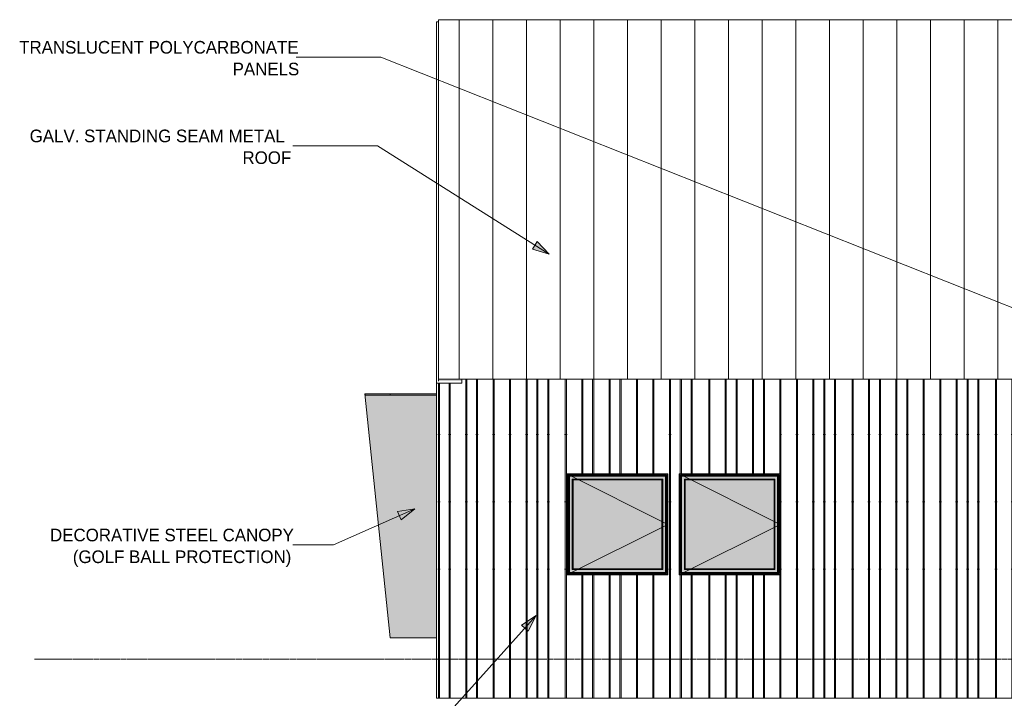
# Model space of a CAD drawing. Header units: inches. Extents: x 1871 to 3215, y -167 to 342.
# Tile 2 of 54: x 1871 to 2222, y 100 to 342. Entities that reach past the tile are written whole.
import ezdxf

# ---------------------------------------------------------------- set-up
doc = ezdxf.new("R2010")
doc.units = ezdxf.units.IN
doc.header["$MEASUREMENT"] = 0
doc.linetypes.add('Grid Line 1_2_', pattern=[0.875, 0.5, -0.125, 0.125, -0.125])
for name, color, linetype, lineweight in [('A-FLOR-LEVL-1', 51, 'Grid Line 1_2_', 9), ('A-GLAZ', 151, 'Continuous', 18), ('A-GLAZ-1', 151, 'Continuous', 9), ('A-ROOF', 132, 'Continuous', 18), ('A-ROOF-PATT-1', 132, 'Continuous', 9), ('A-WALL', 113, 'Continuous', 18), ('A-WALL-PATT-1', 111, 'Continuous', 9), ('G-ANNO-TEXT', 231, 'Continuous', 9), ('I-WALL', 2, 'Continuous', 18)]:
    doc.layers.add(name, color=color, linetype=linetype, lineweight=lineweight)
doc.styles.add('Century Gothic_1', font='ufonts.com_century-gothic.ttf', dxfattribs={"height": 4.5})
pattern_1 = [(90, (2024.774, 98), (-51.125, 3e-15), [24, 0, 0, 0]), (90, (2030.274, 98), (-51.125, 3e-15), [24, 0, 0, 0]), (90, (2030.65, 98), (-51.125, 3e-15), [24, 0, 0, 0]), (90, (2034.15, 98), (-51.125, 3e-15), [24, 0, 0, 0]), (90, (2034.524, 98), (-51.125, 3e-15), [24, 0, 0, 0]), (90, (2040.024, 98), (-51.125, 3e-15), [24, 0, 0, 0]), (90, (2040.4, 98), (-51.125, 3e-15), [24, 0, 0, 0]), (90, (2051.774, 98), (-51.125, 3e-15), [24, 0, 0, 0]), (90, (2052.15, 98), (-51.125, 3e-15), [24, 0, 0, 0]), (90, (2055.65, 98), (-51.125, 3e-15), [24, 0, 0, 0]), (90, (2056.024, 98), (-51.125, 3e-15), [24, 0, 0, 0]), (90, (2059.524, 98), (-51.125, 3e-15), [24, 0, 0, 0]), (90, (2059.9, 98), (-51.125, 3e-15), [24, 0, 0, 0]), (90, (2065.774, 98), (-51.125, 3e-15), [24, 0, 0, 0]), (90, (2066.15, 98), (-51.125, 3e-15), [24, 0, 0, 0]), (90, (2071.65, 98), (-51.125, 3e-15), [24, 0, 0, 0]), (90, (2072.024, 98), (-51.125, 3e-15), [24, 0, 0, 0]), (90, (2075.524, 98), (-51.125, 3e-15), [24, 0, 0, 0]), (90, (2045.9, 98), (-51.125, 3e-15), [24, 0, 0, 0]), (90, (2046.274, 98), (-51.125, 3e-15), [24, 0, 0, 0])]

# ---------------------------------------------------------------- blocks, each defined once
blk = doc.blocks.new('Window-Exterior-Sierra-Standard_Casement-Operating_Unit-60inch_72inch-Height-Standard - 1-1223179-BUILDING ELEVATION - EAST')
at = {"layer": 'A-GLAZ'}
h = blk.add_hatch(color=256, dxfattribs=at)
h.paths.add_polyline_path([(2088.24, 144), (2102.4, 144), (2102.4, 180), (2066.4, 180), (2066.4, 144), (2085.84, 144)], flags=0)
h.paths.add_polyline_path([(2083.44, 144.06), (2066.45, 144.06), (2066.46, 179.95), (2102.34, 179.95), (2102.34, 144.06), (2085.84, 144.06)], flags=0)
h = blk.add_hatch(color=256, dxfattribs=at)
h.paths.add_polyline_path([(2083.44, 144.06), (2102.34, 144.06), (2102.34, 179.95), (2066.45, 179.95), (2066.45, 144.06), (2081.04, 144.06)], flags=0)
h.paths.add_polyline_path([(2083.44, 144.15), (2066.54, 144.15), (2066.54, 179.86), (2102.25, 179.86), (2102.25, 144.15), (2085.84, 144.15)], flags=0)
h = blk.add_hatch(color=256, dxfattribs=at)
h.paths.add_polyline_path([(2090.64, 144.15), (2102.25, 144.15), (2102.25, 179.86), (2066.54, 179.86), (2066.54, 144.15), (2088.24, 144.15)], flags=0)
h.paths.add_polyline_path([(2090.64, 144.5), (2066.9, 144.5), (2066.9, 179.5), (2101.9, 179.5), (2101.9, 144.5), (2093.05, 144.5)], flags=0)
for points in [[(2066.9, 144.5), (2066.99, 144.59), (2066.99, 179.41), (2066.9, 179.5), (2066.9, 144.59)], [(2083.44, 179.41), (2101.81, 179.41), (2101.9, 179.5), (2066.9, 179.5), (2066.99, 179.41), (2081.04, 179.41)], [(2067.28, 144.88), (2067.38, 144.98), (2067.38, 179.02), (2067.28, 179.12), (2067.28, 147.47)], [(2067.38, 179.02), (2101.42, 179.02), (2101.52, 179.12), (2067.3, 179.1), (2067.35, 179.05)], [(2101.52, 144.88), (2101.5, 179.1), (2101.42, 179.02), (2101.42, 144.98), (2101.51, 144.89)], [(2101.9, 144.5), (2101.9, 179.5), (2101.81, 179.41), (2101.81, 144.59)], [(2068.25, 145.86), (2068.56, 146.16), (2068.56, 177.84), (2068.25, 178.14), (2068.25, 146.15)], [(2083.44, 177.84), (2100.25, 177.85), (2100.54, 178.14), (2068.25, 178.14), (2068.56, 177.84), (2081.04, 177.84)], [(2088.24, 146.17), (2100.23, 146.17), (2100.23, 177.83), (2068.57, 177.83), (2068.57, 146.17), (2085.84, 146.17)], [(2100.54, 145.86), (2100.54, 178.14), (2100.24, 177.84), (2100.25, 146.15)], [(2101.81, 144.5), (2101.9, 144.5), (2101.81, 144.59), (2066.99, 144.59), (2066.9, 144.5), (2100.25, 144.5)], [(2083.44, 144.88), (2101.5, 144.9), (2101.42, 144.98), (2067.38, 144.98), (2067.28, 144.88), (2081.04, 144.88)], [(2100.25, 145.86), (2100.54, 145.86), (2100.24, 146.16), (2068.56, 146.16), (2068.25, 145.86), (2100.24, 145.86)], [(2068.56, 146.16), (2068.57, 146.17), (2068.56, 146.17)], [(2100.24, 146.16), (2100.23, 146.17), (2100.23, 146.16)]]:
    blk.add_hatch(color=256, dxfattribs=at).paths.add_polyline_path(points, flags=0)
h = blk.add_hatch(color=256, dxfattribs=at)
h.paths.add_polyline_path([(2095.45, 144.59), (2101.81, 144.59), (2101.81, 179.41), (2066.99, 179.41), (2066.99, 144.59), (2093.05, 144.59)], flags=0)
h.paths.add_polyline_path([(2067.18, 144.78), (2067.18, 179.22), (2101.62, 179.22), (2101.62, 144.78), (2067.49, 144.78)], flags=0)
h = blk.add_hatch(color=256, dxfattribs=at)
h.paths.add_polyline_path([(2101.51, 144.78), (2101.62, 144.78), (2101.62, 179.22), (2067.18, 179.22), (2067.18, 144.78), (2101.5, 144.78)], flags=0)
h.paths.add_polyline_path([(2067.28, 144.88), (2067.3, 179.12), (2101.52, 179.1), (2101.5, 144.88), (2067.29, 144.88)], flags=0)
h = blk.add_hatch(color=256, dxfattribs=at)
h.paths.add_polyline_path([(2067.38, 144.98), (2101.42, 144.98), (2101.42, 179.02), (2067.38, 179.02), (2067.38, 147.47)], flags=0)
h.paths.add_polyline_path([(2081.04, 145.86), (2068.25, 145.86), (2068.25, 178.14), (2100.54, 178.14), (2100.54, 145.86), (2083.44, 145.86)], flags=0)
for p, q in [((2066.45, 179.95), (2066.45, 144.06)), ((2102.34, 179.95), (2066.45, 179.95)), ((2066.54, 179.86), (2066.54, 144.15)), ((2102.25, 179.86), (2066.54, 179.86)), ((2066.99, 179.41), (2066.9, 179.5)), ((2066.9, 179.5), (2066.9, 144.5)), ((2101.9, 179.5), (2066.9, 179.5)), ((2066.99, 179.41), (2066.99, 144.59)), ((2101.81, 179.41), (2066.99, 179.41)), ((2067.18, 144.78), (2067.18, 179.22)), ((2067.18, 179.22), (2101.62, 179.22)), ((2067.28, 179.12), (2067.28, 144.88)), ((2101.52, 179.12), (2067.28, 179.12)), ((2101.52, 144.88), (2101.52, 179.12)), ((2101.62, 144.78), (2101.62, 179.22)), ((2101.81, 179.41), (2101.9, 179.5)), ((2101.81, 144.59), (2101.81, 179.41)), ((2101.9, 144.5), (2101.9, 179.5)), ((2102.25, 144.15), (2102.25, 179.86)), ((2102.34, 144.06), (2102.34, 179.95)), ((2068.56, 177.84), (2068.25, 178.14)), ((2068.25, 178.14), (2068.25, 145.86)), ((2100.54, 178.14), (2068.25, 178.14)), ((2068.57, 177.83), (2068.56, 177.84)), ((2068.56, 177.84), (2068.56, 146.16)), ((2100.24, 177.84), (2068.56, 177.84)), ((2068.57, 146.17), (2068.57, 177.83)), ((2068.57, 177.83), (2100.23, 177.83)), ((2100.23, 177.83), (2100.24, 177.84)), ((2100.23, 146.17), (2100.23, 177.83)), ((2100.24, 177.84), (2100.54, 178.14)), ((2100.24, 146.16), (2100.24, 177.84)), ((2100.54, 145.86), (2100.54, 178.14)), ((2066.45, 144.06), (2102.34, 144.06)), ((2066.54, 144.15), (2102.25, 144.15)), ((2066.99, 144.59), (2066.9, 144.5)), ((2066.9, 144.5), (2101.9, 144.5)), ((2066.99, 144.59), (2101.81, 144.59)), ((2101.62, 144.78), (2067.18, 144.78)), ((2067.28, 144.88), (2101.52, 144.88)), ((2068.56, 146.16), (2068.25, 145.86)), ((2068.25, 145.86), (2100.54, 145.86)), ((2068.57, 146.17), (2068.56, 146.16)), ((2068.56, 146.16), (2100.24, 146.16)), ((2100.23, 146.17), (2068.57, 146.17)), ((2100.24, 146.16), (2100.23, 146.17)), ((2100.54, 145.86), (2100.24, 146.16)), ((2101.9, 144.5), (2101.81, 144.59))]:
    blk.add_line(p, q, dxfattribs=at)
for points, knots in [([(2067.38, 179.02), (2067.37, 179.03), (2067.36, 179.04), (2067.34, 179.06), (2067.33, 179.07), (2067.32, 179.07), (2067.32, 179.08), (2067.31, 179.09), (2067.31, 179.09), (2067.3, 179.1), (2067.29, 179.1), (2067.29, 179.11), (2067.28, 179.12), (2067.28, 179.12), (2067.28, 179.12)], [0, 0, 0, 0, 0.166667, 0.25, 0.333333, 0.375, 0.416667, 0.5, 0.541667, 0.583333, 0.666667, 0.75, 0.833333, 1, 1, 1, 1]), ([(2101.42, 179.02), (2101.43, 179.03), (2101.44, 179.04), (2101.46, 179.06), (2101.47, 179.07), (2101.47, 179.07), (2101.48, 179.08), (2101.49, 179.09), (2101.49, 179.09), (2101.5, 179.1), (2101.5, 179.1), (2101.51, 179.11), (2101.51, 179.12), (2101.52, 179.12), (2101.52, 179.12)], [0, 0, 0, 0, 0.166667, 0.25, 0.333333, 0.375, 0.416667, 0.5, 0.541667, 0.583333, 0.666667, 0.75, 0.833333, 1, 1, 1, 1]), ([(2067.38, 144.98), (2067.37, 144.97), (2067.36, 144.96), (2067.34, 144.94), (2067.33, 144.93), (2067.32, 144.92), (2067.32, 144.92), (2067.31, 144.91), (2067.31, 144.91), (2067.3, 144.9), (2067.29, 144.9), (2067.29, 144.89), (2067.28, 144.88), (2067.28, 144.88), (2067.28, 144.88)], [0, 0, 0, 0, 0.166667, 0.25, 0.333333, 0.375, 0.416667, 0.5, 0.541667, 0.583333, 0.666667, 0.75, 0.833333, 1, 1, 1, 1]), ([(2101.52, 144.88), (2101.52, 144.88), (2101.51, 144.88), (2101.51, 144.89), (2101.5, 144.9), (2101.5, 144.9), (2101.49, 144.91), (2101.49, 144.91), (2101.48, 144.92), (2101.47, 144.92), (2101.47, 144.93), (2101.46, 144.94), (2101.44, 144.96), (2101.43, 144.97), (2101.42, 144.98)], [-1, -1, -1, -1, -0.833333, -0.75, -0.666667, -0.583333, -0.541667, -0.5, -0.416667, -0.375, -0.333333, -0.25, -0.166667, 0, 0, 0, 0])]:
    blk.add_open_spline(points, degree=3, knots=knots, dxfattribs=at)
at = {"layer": 'A-GLAZ-1'}
for p, q in [((2066.4, 180), (2102.4, 162)), ((2102.4, 162), (2066.4, 144))]:
    blk.add_line(p, q, dxfattribs=at)
blk = doc.blocks.new('Window-Exterior-Sierra-Standard_Casement-Operating_Unit-60inch_72inch-Height-Standard - 1-V16-BUILDING ELEVATION - EAST')
at = {"layer": 'A-GLAZ'}
h = blk.add_hatch(color=256, dxfattribs=at)
h.paths.add_polyline_path([(2583.06, 90), (2584.27, 90), (2584.27, 126), (2548.27, 126), (2548.27, 90), (2580.66, 90)], flags=0)
h.paths.add_polyline_path([(2561.44, 90.06), (2548.33, 90.06), (2548.33, 125.95), (2584.22, 125.93), (2584.22, 90.06), (2563.85, 90.06)], flags=0)
h = blk.add_hatch(color=256, dxfattribs=at)
h.paths.add_polyline_path([(2566.25, 90.06), (2584.22, 90.06), (2584.22, 125.95), (2548.33, 125.93), (2548.33, 90.06), (2563.85, 90.06)], flags=0)
h.paths.add_polyline_path([(2566.25, 90.15), (2548.42, 90.15), (2548.42, 125.86), (2584.13, 125.86), (2584.13, 90.15), (2568.65, 90.15)], flags=0)
h = blk.add_hatch(color=256, dxfattribs=at)
h.paths.add_polyline_path([(2566.25, 90.15), (2584.13, 90.15), (2584.13, 125.86), (2548.42, 125.86), (2548.42, 90.15), (2563.85, 90.15)], flags=0)
h.paths.add_polyline_path([(2580.66, 90.5), (2548.77, 90.5), (2548.77, 125.5), (2583.78, 125.5), (2583.78, 90.5), (2583.06, 90.5)], flags=0)
for points in [[(2548.77, 90.5), (2548.87, 90.59), (2548.87, 125.41), (2548.77, 125.5), (2548.77, 90.59)], [(2548.87, 125.41), (2583.68, 125.41), (2583.78, 125.5), (2548.77, 125.5)], [(2549.16, 90.88), (2549.25, 90.98), (2549.25, 125.02), (2549.16, 125.12), (2549.16, 91.47)], [(2566.25, 125.02), (2583.3, 125.02), (2583.39, 125.12), (2549.17, 125.1), (2549.25, 125.02), (2563.85, 125.02)], [(2550.13, 91.86), (2550.44, 92.16), (2550.44, 123.84), (2550.13, 124.14), (2550.13, 92.15)], [(2582.11, 123.84), (2582.42, 124.14), (2550.13, 124.14), (2550.44, 123.84), (2580.66, 123.84)], [(2550.44, 92.17), (2582.1, 92.17), (2582.1, 123.83), (2550.44, 123.83), (2550.44, 108.7)], [(2582.42, 91.86), (2582.42, 124.14), (2582.11, 123.84), (2582.11, 92.16)], [(2583.39, 90.88), (2583.38, 125.1), (2583.3, 125.02), (2583.3, 90.98), (2583.39, 90.89)], [(2583.78, 90.5), (2583.78, 125.5), (2583.68, 125.41), (2583.68, 90.59)], [(2582.12, 91.86), (2582.42, 91.86), (2582.11, 92.16), (2550.44, 92.16), (2550.13, 91.86), (2582.11, 91.86)], [(2550.44, 92.16), (2550.44, 92.17), (2550.44, 92.17)], [(2583.68, 90.5), (2583.78, 90.5), (2583.68, 90.59), (2548.87, 90.59), (2548.77, 90.5), (2583.06, 90.5)], [(2566.25, 90.88), (2583.38, 90.9), (2583.3, 90.98), (2549.25, 90.98), (2549.16, 90.88), (2563.85, 90.88)]]:
    blk.add_hatch(color=256, dxfattribs=at).paths.add_polyline_path(points, flags=0)
h = blk.add_hatch(color=256, dxfattribs=at)
h.paths.add_polyline_path([(2583.18, 90.59), (2583.68, 90.59), (2583.68, 125.41), (2548.87, 125.41), (2548.87, 90.59), (2583.06, 90.59)], flags=0)
h.paths.add_polyline_path([(2549.06, 90.78), (2549.06, 125.22), (2583.49, 125.22), (2583.49, 90.78), (2549.37, 90.78)], flags=0)
h = blk.add_hatch(color=256, dxfattribs=at)
h.paths.add_polyline_path([(2583.49, 90.78), (2583.49, 125.22), (2549.06, 125.22), (2549.06, 90.78), (2583.39, 90.78)], flags=0)
h.paths.add_polyline_path([(2583.39, 90.88), (2549.16, 90.9), (2549.17, 125.12), (2583.39, 125.1), (2583.39, 90.89)], flags=0)
h = blk.add_hatch(color=256, dxfattribs=at)
h.paths.add_polyline_path([(2549.25, 90.98), (2583.3, 90.98), (2583.3, 125.02), (2549.25, 125.02), (2549.25, 91.47)], flags=0)
h.paths.add_polyline_path([(2559.04, 91.86), (2550.13, 91.86), (2550.13, 124.14), (2582.42, 124.14), (2582.42, 91.86), (2578.26, 91.86)], flags=0)
for p, q in [((2548.33, 125.95), (2548.33, 90.06)), ((2584.22, 125.95), (2548.33, 125.95)), ((2548.42, 125.86), (2548.42, 90.15)), ((2584.13, 125.86), (2548.42, 125.86)), ((2548.87, 125.41), (2548.77, 125.5)), ((2548.77, 125.5), (2548.77, 90.5)), ((2583.78, 125.5), (2548.77, 125.5)), ((2548.87, 125.41), (2548.87, 90.59)), ((2583.68, 125.41), (2548.87, 125.41)), ((2549.06, 90.78), (2549.06, 125.22)), ((2549.06, 125.22), (2583.49, 125.22)), ((2549.16, 125.12), (2549.16, 90.88)), ((2583.39, 125.12), (2549.16, 125.12)), ((2550.44, 123.84), (2550.13, 124.14)), ((2550.13, 124.14), (2550.13, 91.86)), ((2582.42, 124.14), (2550.13, 124.14)), ((2550.44, 123.83), (2550.44, 123.84)), ((2550.44, 123.84), (2550.44, 92.16)), ((2582.11, 123.84), (2550.44, 123.84)), ((2550.44, 92.17), (2550.44, 123.83)), ((2550.44, 123.83), (2582.1, 123.83)), ((2582.1, 123.83), (2582.11, 123.84)), ((2582.1, 92.17), (2582.1, 123.83)), ((2582.11, 123.84), (2582.42, 124.14)), ((2582.11, 92.16), (2582.11, 123.84)), ((2582.42, 91.86), (2582.42, 124.14)), ((2583.39, 90.88), (2583.39, 125.12)), ((2583.49, 90.78), (2583.49, 125.22)), ((2583.68, 125.41), (2583.78, 125.5)), ((2583.68, 90.59), (2583.68, 125.41)), ((2583.78, 90.5), (2583.78, 125.5)), ((2584.13, 90.15), (2584.13, 125.86)), ((2584.22, 90.06), (2584.22, 125.95)), ((2550.44, 92.16), (2550.13, 91.86)), ((2550.13, 91.86), (2582.42, 91.86)), ((2582.1, 92.17), (2550.44, 92.17)), ((2550.44, 92.17), (2550.44, 92.16)), ((2550.44, 92.16), (2582.11, 92.16)), ((2582.11, 92.16), (2582.1, 92.17)), ((2582.42, 91.86), (2582.11, 92.16)), ((2548.33, 90.06), (2584.22, 90.06)), ((2548.42, 90.15), (2584.13, 90.15)), ((2548.87, 90.59), (2548.77, 90.5)), ((2548.77, 90.5), (2583.78, 90.5)), ((2548.87, 90.59), (2583.68, 90.59)), ((2583.49, 90.78), (2549.06, 90.78)), ((2549.16, 90.88), (2583.39, 90.88)), ((2583.78, 90.5), (2583.68, 90.59))]:
    blk.add_line(p, q, dxfattribs=at)
for points, knots in [([(2549.25, 125.02), (2549.24, 125.03), (2549.23, 125.04), (2549.22, 125.06), (2549.21, 125.07), (2549.2, 125.07), (2549.19, 125.08), (2549.19, 125.09), (2549.18, 125.09), (2549.18, 125.1), (2549.17, 125.1), (2549.16, 125.11), (2549.16, 125.12), (2549.16, 125.12), (2549.16, 125.12)], [0, 0, 0, 0, 0.166667, 0.25, 0.333333, 0.375, 0.416667, 0.5, 0.541667, 0.583333, 0.666667, 0.75, 0.833333, 1, 1, 1, 1]), ([(2583.3, 125.02), (2583.31, 125.03), (2583.32, 125.04), (2583.33, 125.06), (2583.34, 125.07), (2583.35, 125.07), (2583.36, 125.08), (2583.36, 125.09), (2583.37, 125.09), (2583.37, 125.1), (2583.38, 125.1), (2583.38, 125.11), (2583.39, 125.12), (2583.39, 125.12), (2583.39, 125.12)], [0, 0, 0, 0, 0.166667, 0.25, 0.333333, 0.375, 0.416667, 0.5, 0.541667, 0.583333, 0.666667, 0.75, 0.833333, 1, 1, 1, 1]), ([(2549.25, 90.98), (2549.24, 90.97), (2549.23, 90.96), (2549.22, 90.94), (2549.21, 90.93), (2549.2, 90.92), (2549.19, 90.92), (2549.19, 90.91), (2549.18, 90.91), (2549.18, 90.9), (2549.17, 90.9), (2549.16, 90.89), (2549.16, 90.88), (2549.16, 90.88), (2549.16, 90.88)], [0, 0, 0, 0, 0.166667, 0.25, 0.333333, 0.375, 0.416667, 0.5, 0.541667, 0.583333, 0.666667, 0.75, 0.833333, 1, 1, 1, 1]), ([(2583.39, 90.88), (2583.39, 90.88), (2583.39, 90.88), (2583.38, 90.89), (2583.38, 90.9), (2583.37, 90.9), (2583.37, 90.91), (2583.36, 90.91), (2583.36, 90.92), (2583.35, 90.92), (2583.34, 90.93), (2583.33, 90.94), (2583.32, 90.96), (2583.31, 90.97), (2583.3, 90.98)], [-1, -1, -1, -1, -0.833333, -0.75, -0.666667, -0.583333, -0.541667, -0.5, -0.416667, -0.375, -0.333333, -0.25, -0.166667, 0, 0, 0, 0])]:
    blk.add_open_spline(points, degree=3, knots=knots, dxfattribs=at)
at = {"layer": 'A-GLAZ-1'}
for p, q in [((2548.27, 126), (2584.27, 108)), ((2584.27, 108), (2548.27, 90))]:
    blk.add_line(p, q, dxfattribs=at)
blk = doc.blocks.new('Walls 3 - Walls 3-1307280-BUILDING ELEVATION - EAST')
at = {"layer": 'A-WALL'}
h = blk.add_hatch(color=256, dxfattribs=at)
h.paths.add_polyline_path([(2003.34, 121.5), (2019.84, 121.5), (2019.84, 208), (1994.39, 208), (2002.25, 132)], flags=0)
h.paths.add_polyline_path([(1994.39, 208), (1994.39, 208.5), (1994.34, 208.5)], flags=0)
for p, q in [((1994.39, 208.5), (1994.34, 208.5)), ((1994.34, 208.5), (2003.34, 121.5)), ((2003.34, 121.5), (2019.84, 121.5))]:
    blk.add_line(p, q, dxfattribs=at)
blk = doc.blocks.new('Walls 2 - Walls 3-1307343-BUILDING ELEVATION - EAST')
at = {"layer": 'A-WALL'}
for points in [[(1994.39, 208), (1994.34, 208.5), (1994.34, 208)], [(1994.39, 208), (2003.34, 208), (2003.34, 208.5), (1994.39, 208.5)], [(2003.34, 208), (2019.84, 208), (2019.84, 208.5), (2003.34, 208.5)]]:
    blk.add_hatch(color=256, dxfattribs=at).paths.add_polyline_path(points, flags=0)
for p, q in [((1994.34, 208.5), (1994.34, 208)), ((1994.39, 208), (1994.34, 208)), ((1994.39, 208.5), (2003.34, 208.5)), ((1994.39, 208), (1994.39, 208.5)), ((2003.34, 208), (1994.39, 208)), ((2003.34, 208.5), (2019.84, 208.5)), ((2003.34, 208.5), (2003.34, 208)), ((2019.84, 208), (2003.34, 208))]:
    blk.add_line(p, q, dxfattribs=at)

msp = doc.modelspace()

# ---------------------------------------------------------------- hatches: boundary and pattern name
at = {"layer": 'A-ROOF'}
h = msp.add_hatch(color=256, dxfattribs=at)
h.paths.add_polyline_path([(2343.9, 210), (2388.9, 213.75), (2343.9, 213.75), (2343.9, 211.51)], flags=0)
h.paths.add_polyline_path([(2709.21, 213.04), (2717.59, 213.04), (2717.59, 213.75), (2709.21, 213.75)], flags=0)
h.paths.add_polyline_path([(2020.59, 213.04), (2028.96, 213.04), (2028.96, 213.75), (2020.59, 213.75)], flags=0)
at = {"layer": 'A-ROOF-PATT-1'}
h = msp.add_hatch(dxfattribs=at)
h.set_pattern_fill('FP_2', color=256, style=0, pattern_type=2)
h.set_pattern_definition([(90, (0, -4147.16), (-12, 7e-16), [])])
h.paths.add_polyline_path([(2499.82, 248.29), (2499.86, 248.29), (2499.83, 248.32), (2499.83, 248.31)], flags=0)
h.paths.add_polyline_path([(2717.59, 213.75), (2717.59, 341.87), (2020.59, 341.87), (2020.59, 213.75), (2388.9, 213.75), (2508.42, 223.71), (2509.67, 246.18), (2500.28, 246.18), (2500.28, 248.36), (2500.04, 248.33), (2500.04, 247.12), (2499.99, 246.98), (2499.95, 246.97), (2499.9, 246.96), (2499.86, 246.99), (2499.83, 247), (2499.82, 247), (2499.84, 287.35), (2500.36, 287.35), (2500.38, 287.47), (2500.39, 287.47), (2521.81, 287.45), (2521.83, 287.35), (2522.35, 287.34), (2522.35, 287.33), (2522.35, 256), (2546.88, 256), (2546.88, 215.6), (2548.73, 213.75), (2709.21, 213.75)], flags=0)
at = {"layer": 'A-WALL-PATT-1'}
h = msp.add_hatch(dxfattribs=at)
h.set_pattern_fill('FP_1', color=256, style=0, pattern_type=2)
h.set_pattern_definition(pattern_1)
h.paths.add_polyline_path([(2028.96, 100), (2028.96, 212.29), (2019.84, 212.29), (2019.84, 100)], flags=0)
h = msp.add_hatch(dxfattribs=at)
h.set_pattern_fill('FP_1', color=256, style=0, pattern_type=2)
h.set_pattern_definition(pattern_1)
h.paths.add_polyline_path([(2028.96, 100), (2286.34, 100), (2286.34, 110), (2334.34, 110), (2334.34, 198.42), (2310.34, 196.42), (2310.34, 207.2), (2343.9, 210), (2343.9, 213.75), (2028.96, 213.75), (2028.96, 108.7)], flags=0)
h.paths.add_polyline_path([(2071.43, 144), (2066.4, 144), (2066.4, 180), (2102.4, 180), (2102.4, 144), (2073.83, 144)], flags=0)
h.paths.add_polyline_path([(2106.4, 144), (2106.4, 180), (2142.4, 180), (2142.4, 144), (2107.46, 144)], flags=0)
h.paths.add_polyline_path([(2336.77, 198.56), (2336.84, 198.56), (2336.84, 198.62), (2336.05, 198.56), (2336.4, 198.56)], flags=0)
at = {"layer": 'G-ANNO-TEXT'}
for points in [[(2060.02, 258.27), (2055.81, 262.83), (2054.09, 260.12)], [(2012.12, 167.48), (2005.98, 166.53), (2007.28, 163.59)], [(2055.37, 129.47), (2050.16, 126.09), (2052.55, 123.93)]]:
    msp.add_hatch(color=256, dxfattribs=at).paths.add_polyline_path(points, flags=0)

# ---------------------------------------------------------------- linework, layer by layer
at = {"layer": 'A-FLOR-LEVL-1'}
msp.add_line((1876.53, 114), (3203.11, 114), dxfattribs=at)
at = {"layer": 'A-ROOF'}
for p, q in [((2020.59, 341.87), (2717.59, 341.87)), ((2020.59, 341.87), (2020.59, 213.04)), ((2020.59, 213.75), (2028.96, 213.75))]:
    msp.add_line(p, q, dxfattribs=at)
at = {"layer": 'G-ANNO-TEXT'}
for p, q in [((2000.01, 328.55), (1969.84, 328.55)), ((2389.68, 173.94), (2000.01, 328.55)), ((1998.89, 296.95), (1968.71, 296.95)), ((2060.02, 258.27), (1998.89, 296.95)), ((2055.81, 262.83), (2054.09, 260.12)), ((2054.09, 260.12), (2060.02, 258.27)), ((2060.02, 258.27), (2055.81, 262.83)), ((2012.12, 167.48), (1983.19, 154.7)), ((2012.12, 167.48), (2005.98, 166.53)), ((2005.98, 166.53), (2007.28, 163.59)), ((2007.28, 163.59), (2012.12, 167.48)), ((1983.19, 154.7), (1968.71, 154.7)), ((2055.37, 129.47), (1998.89, 66.79)), ((2055.37, 129.47), (2050.16, 126.09)), ((2052.55, 123.93), (2055.37, 129.47)), ((2050.16, 126.09), (2052.55, 123.93))]:
    msp.add_line(p, q, dxfattribs=at)
at = {"layer": 'I-WALL'}
for p, q in [((2019.84, 100), (2019.84, 341.17)), ((2020.59, 341.17), (2019.84, 341.17)), ((2028.96, 212.29), (2019.84, 212.29)), ((2343.9, 213.75), (2028.96, 213.75)), ((2028.96, 213.75), (2028.96, 212.29)), ((2066.4, 180), (2102.4, 180)), ((2066.4, 144), (2066.4, 180)), ((2102.4, 180), (2102.4, 144)), ((2106.4, 180), (2142.4, 180)), ((2106.4, 144), (2106.4, 180)), ((2142.4, 180), (2142.4, 144)), ((2102.4, 144), (2066.4, 144)), ((2142.4, 144), (2106.4, 144)), ((2019.84, 100), (2286.34, 100))]:
    msp.add_line(p, q, dxfattribs=at)

# ---------------------------------------------------------------- block references
at = {"layer": 'A-GLAZ'}
for name, p in [('Window-Exterior-Sierra-Standard_Casement-Operating_Unit-60inch_72inch-Height-Standard - 1-1223179-BUILDING ELEVATION - EAST', (0, 0)), ('Window-Exterior-Sierra-Standard_Casement-Operating_Unit-60inch_72inch-Height-Standard - 1-V16-BUILDING ELEVATION - EAST', (-441.88, 54))]:
    msp.add_blockref(name, p, dxfattribs=at)
at = {"layer": 'A-WALL'}
for name in ['Walls 3 - Walls 3-1307280-BUILDING ELEVATION - EAST', 'Walls 2 - Walls 3-1307343-BUILDING ELEVATION - EAST']:
    msp.add_blockref(name, (0, 0), dxfattribs=at)

# ---------------------------------------------------------------- texts
at = {"layer": 'G-ANNO-TEXT', "char_height": 4.5, "attachment_point": 1, "style": 'Century Gothic_1'}
for s, insert, width in [('TRANSLUCENT POLYCARBONATE', (1871.08, 334.3), 119.685), ('PANELS', (1947.2, 326.55), 27.4215), ('GALV. STANDING SEAM METAL', (1874.83, 302.7), 113.7765), ('ROOF', (1950.7, 294.95), 21.816), ('DECORATIVE STEEL CANOPY', (1882.09, 160.45), 104.9895), ('(GOLF BALL PROTECTION)', (1890.21, 152.7), 95.142)]:
    msp.add_mtext(s, dxfattribs=dict(at, insert=insert, width=width))

doc.saveas('drawing.dxf')
